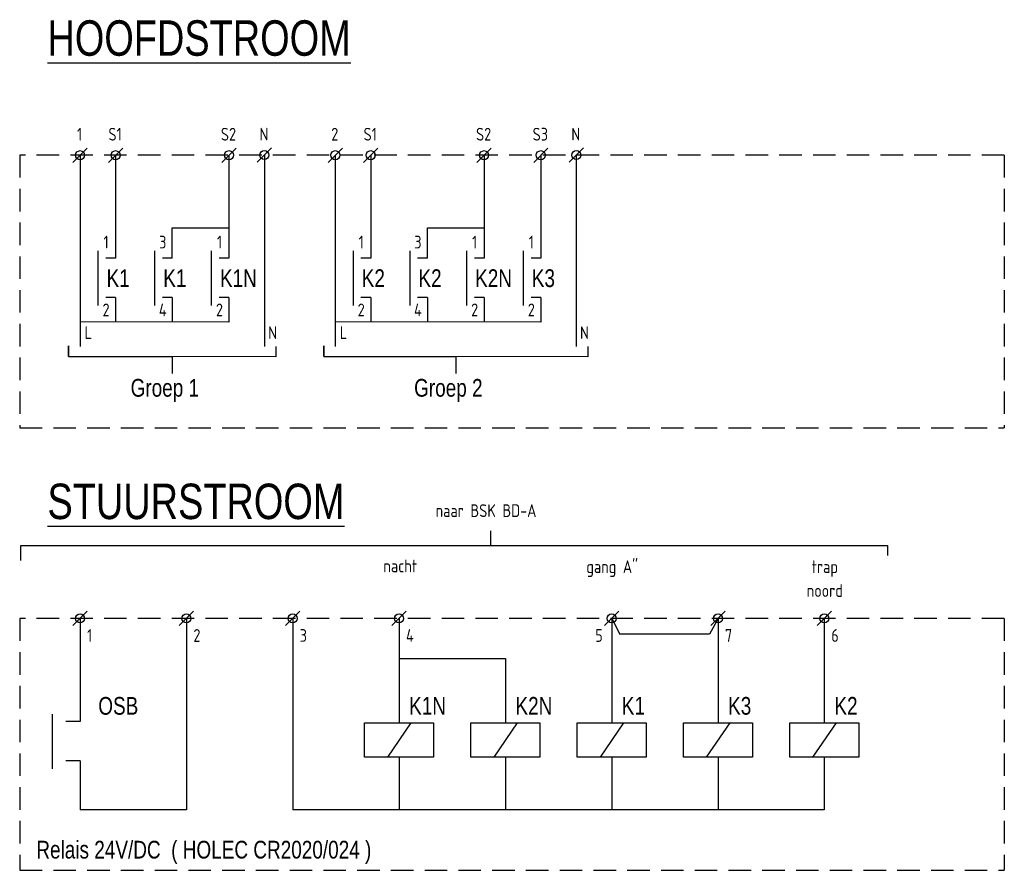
# Model space of a CAD drawing. Header units: millimetres. Extents: x -34400 to 195000, y -27609 to 98965.
# Tile 1 of 15: x -34400 to -20508, y -23038 to -11037. Entities that reach past the tile are written whole.
import ezdxf
from ezdxf.enums import TextEntityAlignment as Align

# ---------------------------------------------------------------- set-up
doc = ezdxf.new("R2010")
doc.units = ezdxf.units.MM
doc.header["$LTSCALE"] = 100
doc.linetypes.add('HIDDEN', pattern=[9.525, 6.35, -3.175])
doc.layers.add('EL$1--_', color=3, linetype='Continuous')
doc.layers.add('INST', color=1, linetype='Continuous')
doc.styles.add('ISO18', font='ISO', dxfattribs={"width": 0.9, "height": 1.8})
doc.styles.add('SMAL', font='B-GBP.SHX', dxfattribs={"width": 0.8})

# ---------------------------------------------------------------- blocks, each defined once
blk = doc.blocks.new('X-KLEM')
at = {"layer": 'INST'}
blk.add_line((-1.01, -1.01), (1.01, 1.01), dxfattribs=at)
blk.add_circle((0, 0), 0.638, dxfattribs=at)

msp = doc.modelspace()

# ---------------------------------------------------------------- linework, layer by layer
at = {"layer": 'EL$1--_', "color": 10, "linetype": 'HIDDEN', "ltscale": 0.5}
for p, q in [((-34400, -12948), (-34400, -16794)), ((-20508, -12948), (-34400, -12948)), ((-20508, -12948), (-20508, -16794)), ((-34400, -16794), (-20508, -16794)), ((-34400, -19485), (-34400, -23038)), ((-20508, -19485), (-34400, -19485)), ((-20508, -19485), (-20508, -23038)), ((-34400, -23038), (-20508, -23038))]:
    msp.add_line(p, q, dxfattribs=at)
at = {"layer": 'EL$1--_'}
for points in [[(-33547, -12949), (-33547, -15648)], [(-33047, -12949), (-33047, -14400)], [(-31447, -12949), (-31447, -14400)], [(-30947, -12948), (-30947, -15648)], [(-29947, -12949), (-29947, -15648)], [(-29447, -12949), (-29447, -14400)], [(-27847, -12949), (-27847, -14400)], [(-27047, -12949), (-27047, -14400)], [(-26547, -12948), (-26547, -15648)], [(-32247, -14400), (-32247, -13973), (-31447, -13973)], [(-28647, -14400), (-28647, -13973), (-27847, -13973)], [(-33297, -14300), (-33297, -15072)], [(-32497, -14300), (-32497, -15072)], [(-31697, -14300), (-31697, -15072)], [(-29697, -14300), (-29697, -15072)], [(-28897, -14300), (-28897, -15072)], [(-28097, -14300), (-28097, -15072)], [(-27297, -14300), (-27297, -15072)], [(-33047, -14957), (-33047, -15303)], [(-32247, -14957), (-32247, -15303)], [(-31447, -14957), (-31447, -15303)], [(-29447, -14957), (-29447, -15303)], [(-28647, -14957), (-28647, -15303)], [(-27847, -14957), (-27847, -15303)], [(-27047, -14957), (-27047, -15303)], [(-31447, -15303), (-33547, -15302)], [(-27047, -15303), (-29947, -15302)], [(-27752, -18456), (-27752, -18248)], [(-34383, -18665), (-34383, -18456), (-22156, -18456), (-22156, -18595)], [(-33547, -19485), (-33547, -20937)], [(-32047, -19485), (-32047, -22184)], [(-30547, -19485), (-30547, -22184)], [(-29047, -19485), (-29047, -20958)], [(-26047, -19485), (-26047, -20958)], [(-26047, -19485), (-25930, -19706)], [(-24547, -19485), (-24665, -19706)], [(-24547, -19485), (-24547, -20958)], [(-23047, -19485), (-23047, -20958)], [(-24665, -19706), (-25930, -19706)], [(-29047, -20048), (-27547, -20048)], [(-27547, -20048), (-27547, -20958)], [(-33940, -20837), (-33940, -21608)], [(-28882, -20958), (-29212, -21444)], [(-27382, -20958), (-27712, -21444)], [(-25882, -20958), (-26212, -21444)], [(-24382, -20958), (-24712, -21444)], [(-22882, -20958), (-23212, -21444)], [(-33547, -21494), (-33547, -22184)], [(-29047, -21444), (-29047, -22184)], [(-27547, -21444), (-27547, -22184)], [(-26047, -21444), (-26047, -22184)], [(-24547, -21444), (-24547, -22184)], [(-23047, -21444), (-23047, -22184)], [(-23047, -22184), (-30547, -22184)]]:
    msp.add_lwpolyline(points, dxfattribs=at)
at = {"layer": 'EL$1--_', "color": 7}
for points in [[(-33047, -14400), (-33185, -14400)], [(-32247, -14400), (-32385, -14400)], [(-31447, -14400), (-31585, -14400)], [(-29447, -14400), (-29585, -14400)], [(-28647, -14400), (-28785, -14400)], [(-27847, -14400), (-27985, -14400)], [(-27047, -14400), (-27185, -14400)], [(-33047, -14957), (-33185, -14957)], [(-32247, -14957), (-32385, -14957)], [(-31447, -14957), (-31585, -14957)], [(-29447, -14957), (-29585, -14957)], [(-28647, -14957), (-28785, -14957)], [(-27847, -14957), (-27985, -14957)], [(-27047, -14957), (-27185, -14957)], [(-33547, -20937), (-33750, -20937)], [(-33547, -21494), (-33750, -21494)], [(-32047, -22184), (-33547, -22184)]]:
    msp.add_lwpolyline(points, dxfattribs=at)
at = {"layer": 'EL$1--_', "color": 1}
for points in [[(-30785, -15647), (-30785, -15792), (-33709, -15791), (-33709, -15640), (-33709, -15791), (-32247, -15792), (-32247, -16029)], [(-26385, -15647), (-26385, -15792), (-30109, -15791), (-30109, -15640), (-30109, -15791), (-28247, -15792), (-28247, -16029)]]:
    msp.add_lwpolyline(points, dxfattribs=at)
at = {"layer": 'EL$1--_'}
for points in [[(-29533, -20958), (-28561, -20958), (-28561, -21444), (-29533, -21444)], [(-28033, -20958), (-27061, -20958), (-27061, -21444), (-28033, -21444)], [(-26533, -20958), (-25561, -20958), (-25561, -21444), (-26533, -21444)], [(-25033, -20958), (-24061, -20958), (-24061, -21444), (-25033, -21444)], [(-23533, -20958), (-22561, -20958), (-22561, -21444), (-23533, -21444)]]:
    msp.add_lwpolyline(points, close=True, dxfattribs=at)

# ---------------------------------------------------------------- block references
at = {"layer": 'EL$1--_', "xscale": 100, "yscale": 100, "zscale": 100, "rotation": 180}
for p in [(-33547, -12949), (-33047, -12949), (-31447, -12949), (-30947, -12948), (-29947, -12949), (-29447, -12949), (-27847, -12949), (-27047, -12949), (-26547, -12948), (-33547, -19485), (-32047, -19485), (-30547, -19485), (-29047, -19485), (-26047, -19485), (-24547, -19485), (-23047, -19485)]:
    msp.add_blockref('X-KLEM', p, dxfattribs=at)

# ---------------------------------------------------------------- texts
at = {"layer": 'EL$1--_', "color": 4, "style": 'SMAL', "width": 0.8}
for s, p in [('%%UHOOFDSTROOM', (-34008, -11546)), ('%%USTUURSTROOM', (-34008, -18083))]:
    msp.add_text(s, height=500, dxfattribs=at).set_placement(p)
at = {"layer": 'EL$1--_', "style": 'ISO18', "width": 0.9}
for s, p in [('1', (-33554, -12743)), ('S1', (-33054, -12743)), ('S2', (-31454, -12743)), ('N', (-30954, -12743)), ('2', (-29954, -12743)), ('S1', (-29454, -12743)), ('S2', (-27854, -12743)), ('S3', (-27054, -12743)), ('N', (-26554, -12743)), ('1', (-33181, -14265)), ('3', (-32381, -14265)), ('1', (-31581, -14265)), ('1', (-29581, -14265)), ('3', (-28781, -14265)), ('1', (-27981, -14265)), ('1', (-27181, -14265)), ('2', (-33181, -15222)), ('4', (-32381, -15222)), ('2', (-31581, -15222)), ('2', (-29581, -15222)), ('4', (-28781, -15222)), ('2', (-27981, -15222)), ('2', (-27181, -15222)), ('L', (-33431, -15543)), ('N', (-30831, -15543)), ('L', (-29831, -15543)), ('N', (-26431, -15543)), ('naar BSK BD-A', (-27820, -18054)), ('nacht', (-29030, -18834)), ('gang A"', (-26040, -18845)), ('trap', (-23040, -18845)), ('noord', (-23040, -19181))]:
    msp.add_text(s, height=180, dxfattribs=at).set_placement(p, align=Align.CENTER)
at = {"layer": 'EL$1--_'}
for s, height, style, width, p in [('K1', 250, 'SMAL', 0.8, (-33174, -14809)), ('K1', 250, 'SMAL', 0.8, (-32374, -14809)), ('K1N', 250, 'SMAL', 0.8, (-31574, -14809)), ('K2', 250, 'SMAL', 0.8, (-29574, -14809)), ('K2', 250, 'SMAL', 0.8, (-28774, -14809)), ('K2N', 250, 'SMAL', 0.8, (-27974, -14809)), ('K3', 250, 'SMAL', 0.8, (-27174, -14809)), ('Groep 1', 250, 'SMAL', 0.8, (-32835, -16356)), ('Groep 2', 250, 'SMAL', 0.8, (-28835, -16356)), ('1', 180, 'ISO18', 0.9, (-33449, -19815)), ('2', 180, 'ISO18', 0.9, (-31949, -19815)), ('3', 180, 'ISO18', 0.9, (-30449, -19815)), ('4', 180, 'ISO18', 0.9, (-28949, -19815)), ('5', 180, 'ISO18', 0.9, (-26279, -19815)), ('7', 180, 'ISO18', 0.9, (-24449, -19815)), ('6', 180, 'ISO18', 0.9, (-22949, -19815)), ('OSB', 250, 'SMAL', 0.8, (-33291, -20843)), ('K1N', 250, 'SMAL', 0.8, (-28905, -20843)), ('K2N', 250, 'SMAL', 0.8, (-27405, -20843)), ('K1', 250, 'SMAL', 0.8, (-25905, -20843)), ('K3', 250, 'SMAL', 0.8, (-24405, -20843)), ('K2', 250, 'SMAL', 0.8, (-22905, -20843)), ('Relais 24V/DC  ( HOLEC CR2020/024 )', 250, 'SMAL', 0.8, (-34165, -22872))]:
    msp.add_text(s, height=height, dxfattribs=dict(at, style=style, width=width)).set_placement(p)

doc.saveas('drawing.dxf')
